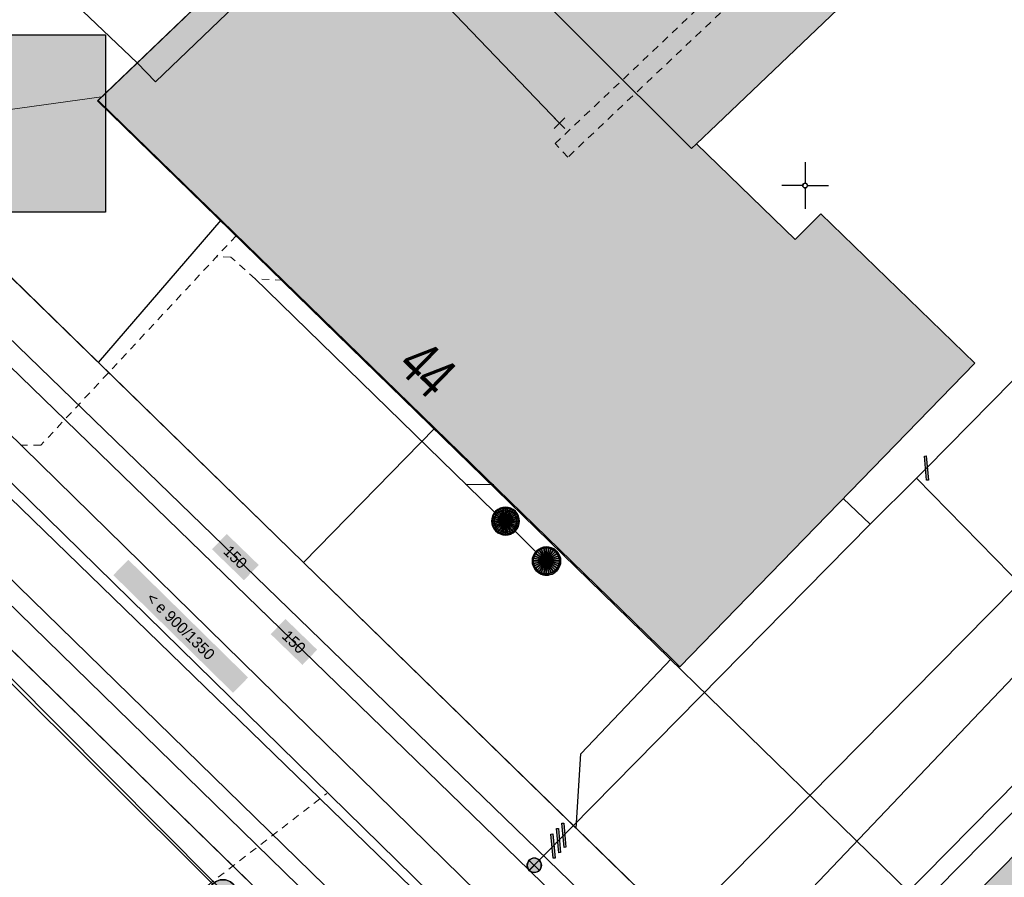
# Model space of a CAD drawing. Header units: metres. Extents: x 2695560 to 2696939, y 1260529 to 1262050.
# Tile 206 of 256: x 2695755 to 2695781, y 1261006 to 1261029. Entities that reach past the tile are written whole.
import ezdxf

# ---------------------------------------------------------------- set-up
doc = ezdxf.new("R2010")
doc.units = ezdxf.units.M
doc.linetypes.add('AUSGEZOGEN', pattern=[0])
doc.linetypes.add('VERDECKT2_S2', pattern=[0.36, 0.2, -0.16])
for name, color, linetype in [('XR$1$AV_Gebäudeflächen (BB)', 7, 'AUSGEZOGEN'), ('XR$1$AV_Haus-Nr.', 7, 'AUSGEZOGEN'), ('XR$1$AV_Koordinatennetzpunkte', 7, 'AUSGEZOGEN'), ('XR$1$AV_Linien (BB)', 7, 'AUSGEZOGEN'), ('XR$1$AW_LK_Schachtdeckel', 24, 'AUSGEZOGEN'), ('XR$1$Liegenschaftsgrenzen', 7, 'AUSGEZOGEN'), ('XR$1$PFAW', 255, 'AUSGEZOGEN'), ('XR$1$PFWA', 255, 'AUSGEZOGEN'), ('XR$1$RP_Abstandslinie', 7, 'AUSGEZOGEN'), ('XR$1$WA_LK_Absperrarmatur', 171, 'AUSGEZOGEN'), ('XR$1$WA_LK_Rohrleitungsteil', 171, 'AUSGEZOGEN')]:
    doc.layers.add(name, color=color, linetype=linetype)
for name, color, linetype, lineweight in [('XR$2$ABW-Linie-R-genau', 4, 'AUSGEZOGEN', 18), ('XR$2$ABW-Linie-R-ungenau', 4, 'VERDECKT2_S2', 18), ('XR$2$ABW-LinieFlaeche-R-genau', 4, 'AUSGEZOGEN', 18), ('XR$2$ABW-Punkt', 6, 'AUSGEZOGEN', 18), ('XR$2$ELE-LinieAnker_Strebe', 1, 'AUSGEZOGEN', 18), ('XR$2$ELE-LinieFlaeche-genau', 1, 'AUSGEZOGEN', 18), ('XR$2$ELE-LinieFlaeche-ungenau', 1, 'VERDECKT2_S2', 18), ('XR$2$GAS-Linie-genau', 12, 'AUSGEZOGEN', 18), ('XR$2$KOM-Linie-U-genau', 91, 'AUSGEZOGEN', 18), ('XR$2$KOM-Punkt-U', 91, 'AUSGEZOGEN', 18), ('XR$2$WAS-Linie-genau', 5, 'AUSGEZOGEN', 18), ('XR$2$WAS-Punkt', 5, 'AUSGEZOGEN', 18), ('XR$2$WEI-Text', 59, 'AUSGEZOGEN', 18)]:
    doc.layers.add(name, color=color, linetype=linetype, lineweight=lineweight)
doc.styles.add('ARIAL', font='arial.ttf')
doc.styles.add('TXT', font='txt')

# ---------------------------------------------------------------- blocks, each defined once
blk = doc.blocks.new('COMPLEXOBJECT_217')
at = {"layer": 'XR$1$AV_Linien (BB)', "color": 7, "linetype": 'AUSGEZOGEN', "transparency": 33554687}
blk.add_line((5756.056, 11020.254), (5751.28, 11024.91), dxfattribs=at)
blk.add_arc((5753.362, 11027.07), 3, 134.2115, 226.0544, dxfattribs=at)
blk = doc.blocks.new('COMPLEXOBJECT_218')
at = {"layer": 'XR$1$AV_Linien (BB)', "color": 7, "linetype": 'AUSGEZOGEN', "transparency": 33554687}
blk.add_lwpolyline([(5745.99, 11020.1), (5770.73, 10995.95), (5775.47, 10991.33)], dxfattribs=at)
blk = doc.blocks.new('COMPLEXOBJECT_1283')
at = {"layer": 'XR$1$Liegenschaftsgrenzen', "color": 7, "linetype": 'AUSGEZOGEN', "transparency": 33554687}
blk.add_line((5745.99, 11020.1), (5770.73, 10995.95), dxfattribs=at)
blk = doc.blocks.new('COMPLEXOBJECT_1308')
at = {"layer": 'XR$1$Liegenschaftsgrenzen', "color": 7, "linetype": 'AUSGEZOGEN', "transparency": 33554687}
blk.add_line((5751.28, 11024.91), (5771.61, 11005.09), dxfattribs=at)
blk = doc.blocks.new('BAV2041')
at = {"color": 7, "transparency": 33554687}
for p, q in [((0, 0.5), (0, 0.05)), ((-0.05, 0), (-0.5, 0)), ((0.05, 0), (0.5, 0)), ((0, -0.05), (0, -0.5))]:
    blk.add_line(p, q, dxfattribs=at)
blk.add_circle((0, 0), 0.05, dxfattribs=at)
for start, end in [(90, 270), (270, 90)]:
    blk.add_arc((0, 0), 0.05, start, end, dxfattribs=at)
blk = doc.blocks.new('BAW2090')
at = {"layer": 'XR$1$PFAW', "lineweight": 25, "transparency": 33554687}
blk.add_hatch(color=7, dxfattribs=at).paths.add_polyline_path([(0.5, 0), (0.49, 0.101), (0.459, 0.197), (0.41, 0.286), (0.344, 0.362), (0.264, 0.424), (0.174, 0.469), (0.076, 0.494), (-0.025, 0.499), (-0.125, 0.484), (-0.22, 0.449), (-0.306, 0.395), (-0.379, 0.326), (-0.437, 0.243), (-0.477, 0.15), (-0.497, 0.051), (-0.497, -0.051), (-0.477, -0.15), (-0.437, -0.243), (-0.379, -0.326), (-0.306, -0.395), (-0.22, -0.449), (-0.125, -0.484), (-0.025, -0.499), (0.076, -0.494), (0.174, -0.469), (0.264, -0.424), (0.344, -0.362), (0.41, -0.286), (0.459, -0.197), (0.49, -0.101)])
at = {"lineweight": 25, "transparency": 33554687}
for p, q in [((-0.177, 0.468), (-0.177, -0.468)), ((0.179, 0.467), (0.177, -0.468))]:
    blk.add_line(p, q, dxfattribs=at)
for start, end in [(90, 180), (0, 90), (180, 270), (270, 0)]:
    blk.add_arc((0, 0), 0.5, start, end, dxfattribs=at)
blk = doc.blocks.new('BAW2088')
at = {"layer": 'XR$1$PFAW', "transparency": 33554687}
blk.add_hatch(color=253, dxfattribs=at).paths.add_polyline_path([(0.51, 0), (0.5, 0.101), (0.47, 0.197), (0.421, 0.286), (0.355, 0.362), (0.275, 0.424), (0.184, 0.469), (0.086, 0.494), (-0.015, 0.499), (-0.115, 0.484), (-0.21, 0.449), (-0.296, 0.395), (-0.369, 0.326), (-0.427, 0.243), (-0.467, 0.15), (-0.487, 0.051), (-0.487, -0.051), (-0.467, -0.15), (-0.427, -0.243), (-0.369, -0.326), (-0.296, -0.395), (-0.21, -0.449), (-0.115, -0.484), (-0.015, -0.499), (0.086, -0.494), (0.184, -0.469), (0.275, -0.424), (0.355, -0.362), (0.421, -0.286), (0.47, -0.197), (0.5, -0.101)])
at = {"transparency": 33554687}
for start, end in [(91.1948, 268.8052), (268.8052, 91.1948)]:
    blk.add_arc((0.01, 0), 0.5, start, end, dxfattribs=at)
at = {"layer": 'XR$1$PFAW', "transparency": 33554687}
blk.add_circle((0.01, 0), 0.5, dxfattribs=at)
blk = doc.blocks.new('BWA2013')
at = {"true_color": 0x000000, "transparency": 33554687}
blk.add_hatch(color=18, dxfattribs=at).paths.add_polyline_path([(-0.291, -0.409), (0.352, 0.357), (0.291, 0.409), (-0.352, -0.357)])
at = {"transparency": 33554687}
blk.add_lwpolyline([(-0.291, -0.409), (-0.352, -0.357), (0.291, 0.409), (0.352, 0.357), (-0.291, -0.409)], close=True, dxfattribs=at)
blk = doc.blocks.new('BWA965')
at = {"layer": 'XR$1$PFWA', "transparency": 33554687}
blk.add_hatch(color=7, dxfattribs=at).paths.add_polyline_path([(0, 0.5), (-0.051, 0.497), (-0.101, 0.49), (-0.15, 0.477), (-0.197, 0.459), (-0.243, 0.437), (-0.286, 0.41), (-0.326, 0.379), (-0.362, 0.344), (-0.395, 0.306), (-0.424, 0.264), (-0.449, 0.22), (-0.469, 0.174), (-0.484, 0.125), (-0.494, 0.076), (-0.499, 0.025), (-0.499, -0.025), (-0.494, -0.076), (-0.484, -0.125), (-0.469, -0.174), (-0.449, -0.22), (-0.424, -0.264), (-0.395, -0.306), (-0.362, -0.344), (-0.326, -0.379), (-0.286, -0.41), (-0.243, -0.437), (-0.197, -0.459), (-0.15, -0.477), (-0.101, -0.49), (-0.051, -0.497), (0, -0.5), (0.051, -0.497), (0.101, -0.49), (0.15, -0.477), (0.197, -0.459), (0.243, -0.437), (0.286, -0.41), (0.326, -0.379), (0.362, -0.344), (0.395, -0.306), (0.424, -0.264), (0.449, -0.22), (0.469, -0.174), (0.484, -0.125), (0.494, -0.076), (0.499, -0.025), (0.499, 0.025), (0.494, 0.076), (0.484, 0.125), (0.469, 0.174), (0.449, 0.22), (0.424, 0.264), (0.395, 0.306), (0.362, 0.344), (0.326, 0.379), (0.286, 0.41), (0.243, 0.437), (0.197, 0.459), (0.15, 0.477), (0.101, 0.49), (0.051, 0.497)])
at = {"transparency": 33554687}
blk.add_line((0, 0.5), (0, -0.5), dxfattribs=at)
for start, end in [(90, 270), (270, 90)]:
    blk.add_arc((0, 0), 0.5, start, end, dxfattribs=at)
blk = doc.blocks.new('KOM-UNBEKANNT-U')
at = {"layer": 'XR$2$KOM-Punkt-U', "linetype": 'AUSGEZOGEN', "lineweight": 20, "transparency": 33554687}
for p, q in [((0, 0, 2500), (-141, 141, 2500)), ((-141, -141, 2500), (0, 0, 2500)), ((0, 0, 2500), (141, 141, 2500)), ((141, -141, 2500), (0, 0, 2500))]:
    blk.add_line(p, q, dxfattribs=at)
blk = doc.blocks.new('WAS-ABSPERRORGAN')
at = {"layer": 'XR$2$WAS-Punkt', "linetype": 'AUSGEZOGEN', "transparency": 33554687}
for p, q in [((0, 200, 2500), (0, -200, 2500)), ((0, 0), (0, 0))]:
    blk.add_line(p, q, dxfattribs=at)
blk.add_circle((0, 0, 502500), 200, dxfattribs=at)
blk = doc.blocks.new('ABW-OELABSCHEIDER')
at = {"layer": 'XR$2$ABW-Punkt', "linetype": 'AUSGEZOGEN', "lineweight": 25, "transparency": 33554687}
for p, q in [((-100, 283, 2500), (-100, -283, 2500)), ((100, 283, 2500), (100, -283, 2500))]:
    blk.add_line(p, q, dxfattribs=at)
for points in [[(-115, 277, 2500), (0, 0, 2500), (-167, 249, 2500)], [(-115, 277), (0, 0), (-167, 249)], [(-115, 277, 2500), (-115, 277), (-167, 249), (-167, 249, 2500)], [(-59, 294, 2500), (0, 0, 2500), (-115, 277, 2500)], [(-59, 294), (0, 0), (-115, 277)], [(-59, 294, 2500), (-59, 294), (-115, 277), (-115, 277, 2500)], [(0, 300, 2500), (0, 0, 2500), (-59, 294, 2500)], [(0, 300), (0, 0), (-59, 294)], [(0, 300, 2500), (0, 300), (-59, 294), (-59, 294, 2500)], [(59, 294, 2500), (0, 0, 2500), (0, 300, 2500)], [(59, 294), (0, 0), (0, 300)], [(59, 294, 2500), (59, 294), (0, 300), (0, 300, 2500)], [(115, 277, 2500), (0, 0, 2500), (59, 294, 2500)], [(115, 277), (0, 0), (59, 294)], [(167, 249, 2500), (0, 0, 2500), (115, 277, 2500)], [(167, 249), (0, 0), (115, 277)], [(115, 277, 2500), (115, 277), (59, 294), (59, 294, 2500)], [(167, 249, 2500), (167, 249), (115, 277), (115, 277, 2500)], [(-294, 59, 2500), (0, 0, 2500), (-300, 0, 2500)], [(-294, 59), (0, 0), (-300, 0)], [(-294, 59, 2500), (-294, 59), (-300, 0), (-300, 0, 2500)], [(-277, 115, 2500), (0, 0, 2500), (-294, 59, 2500)], [(-277, 115), (0, 0), (-294, 59)], [(-277, 115, 2500), (-277, 115), (-294, 59), (-294, 59, 2500)], [(-249, 167, 2500), (0, 0, 2500), (-277, 115, 2500)], [(-249, 167), (0, 0), (-277, 115)], [(-249, 167, 2500), (-249, 167), (-277, 115), (-277, 115, 2500)], [(-212, 212, 2500), (0, 0, 2500), (-249, 167, 2500)], [(-212, 212), (0, 0), (-249, 167)], [(-212, 212, 2500), (-212, 212), (-249, 167), (-249, 167, 2500)], [(-167, 249, 2500), (0, 0, 2500), (-212, 212, 2500)], [(-167, 249), (0, 0), (-212, 212)], [(-167, 249, 2500), (-167, 249), (-212, 212), (-212, 212, 2500)], [(212, 212, 2500), (0, 0, 2500), (167, 249, 2500)], [(212, 212), (0, 0), (167, 249)], [(249, 167, 2500), (0, 0, 2500), (212, 212, 2500)], [(249, 167), (0, 0), (212, 212)], [(277, 115, 2500), (0, 0, 2500), (249, 167, 2500)], [(277, 115), (0, 0), (249, 167)], [(294, 59, 2500), (0, 0, 2500), (277, 115, 2500)], [(294, 59), (0, 0), (277, 115)], [(300, 0, 2500), (0, 0, 2500), (294, 59, 2500)], [(300, 0), (0, 0), (294, 59)], [(212, 212, 2500), (212, 212), (167, 249), (167, 249, 2500)], [(249, 167, 2500), (249, 167), (212, 212), (212, 212, 2500)], [(277, 115, 2500), (277, 115), (249, 167), (249, 167, 2500)], [(294, 59, 2500), (294, 59), (277, 115), (277, 115, 2500)], [(300, 0, 2500), (300, 0), (294, 59), (294, 59, 2500)], [(-300, 0, 2500), (0, 0, 2500), (-294, -59, 2500)], [(-300, 0), (0, 0), (-294, -59)], [(-300, 0, 2500), (-300, 0), (-294, -59), (-294, -59, 2500)], [(-294, -59, 2500), (0, 0, 2500), (-277, -115, 2500)], [(-294, -59), (0, 0), (-277, -115)], [(-294, -59, 2500), (-294, -59), (-277, -115), (-277, -115, 2500)], [(-277, -115, 2500), (0, 0, 2500), (-249, -167, 2500)], [(-277, -115), (0, 0), (-249, -167)], [(-277, -115, 2500), (-277, -115), (-249, -167), (-249, -167, 2500)], [(-249, -167, 2500), (0, 0, 2500), (-212, -212, 2500)], [(-249, -167), (0, 0), (-212, -212)], [(-249, -167, 2500), (-249, -167), (-212, -212), (-212, -212, 2500)], [(-212, -212, 2500), (0, 0, 2500), (-167, -249, 2500)], [(-212, -212), (0, 0), (-167, -249)], [(-212, -212, 2500), (-212, -212), (-167, -249), (-167, -249, 2500)], [(-167, -249, 2500), (0, 0, 2500), (-115, -277, 2500)], [(-167, -249), (0, 0), (-115, -277)], [(-167, -249, 2500), (-167, -249), (-115, -277), (-115, -277, 2500)], [(-115, -277, 2500), (0, 0, 2500), (-59, -294, 2500)], [(-115, -277), (0, 0), (-59, -294)], [(-59, -294, 2500), (0, 0, 2500), (0, -300, 2500)], [(-59, -294), (0, 0), (0, -300)], [(0, -300, 2500), (0, 0, 2500), (59, -294, 2500)], [(59, -294, 2500), (0, 0, 2500), (115, -277, 2500)], [(115, -277, 2500), (0, 0, 2500), (167, -249, 2500)], [(167, -249, 2500), (0, 0, 2500), (212, -212, 2500)], [(212, -212, 2500), (0, 0, 2500), (249, -167, 2500)], [(249, -167, 2500), (0, 0, 2500), (277, -115, 2500)], [(277, -115, 2500), (0, 0, 2500), (294, -59, 2500)], [(294, -59, 2500), (0, 0, 2500), (300, 0, 2500)], [(0, -300), (0, 0), (59, -294)], [(59, -294), (0, 0), (115, -277)], [(115, -277), (0, 0), (167, -249)], [(167, -249), (0, 0), (212, -212)], [(212, -212), (0, 0), (249, -167)], [(249, -167), (0, 0), (277, -115)], [(277, -115), (0, 0), (294, -59)], [(294, -59), (0, 0), (300, 0)], [(115, -277, 2500), (115, -277), (167, -249), (167, -249, 2500)], [(167, -249, 2500), (167, -249), (212, -212), (212, -212, 2500)], [(212, -212, 2500), (212, -212), (249, -167), (249, -167, 2500)], [(249, -167, 2500), (249, -167), (277, -115), (277, -115, 2500)], [(277, -115, 2500), (277, -115), (294, -59), (294, -59, 2500)], [(294, -59, 2500), (294, -59), (300, 0), (300, 0, 2500)], [(-115, -277, 2500), (-115, -277), (-59, -294), (-59, -294, 2500)], [(-59, -294, 2500), (-59, -294), (0, -300), (0, -300, 2500)], [(0, -300, 2500), (0, -300), (59, -294), (59, -294, 2500)], [(59, -294, 2500), (59, -294), (115, -277), (115, -277, 2500)]]:
    blk.add_3dface(points, dxfattribs=at)
blk = doc.blocks.new('ABW-SCHLAMMSAMMLER_RUND')
at = {"layer": 'XR$2$ABW-Punkt', "linetype": 'AUSGEZOGEN', "lineweight": 13, "transparency": 33554687}
for p, q in [((-70, 75, 2500), (70, 75, 2500)), ((-70, -75, 2500), (70, -75, 2500))]:
    blk.add_line(p, q, dxfattribs=at)
blk.add_polyline3d([(90, 0, 2500), (0, 0, 2500), (-90, 0, 2500)], dxfattribs=at)
at = {"layer": 'XR$2$ABW-Punkt', "linetype": 'AUSGEZOGEN', "lineweight": 25, "transparency": 33554687}
for points in [[(-147, 29, 2500), (0, 0, 2500), (-150, 0, 2500)], [(-147, 29), (0, 0), (-150, 0)], [(-147, 29, 2500), (-147, 29), (-150, 0), (-150, 0, 2500)], [(-150, 0, 2500), (0, 0, 2500), (-147, -29, 2500)], [(-150, 0), (0, 0), (-147, -29)], [(-139, 57, 2500), (0, 0, 2500), (-147, 29, 2500)], [(-139, 57), (0, 0), (-147, 29)], [(-139, 57, 2500), (-139, 57), (-147, 29), (-147, 29, 2500)], [(-147, -29, 2500), (0, 0, 2500), (-139, -57, 2500)], [(-147, -29), (0, 0), (-139, -57)], [(-125, 83, 2500), (0, 0, 2500), (-139, 57, 2500)], [(-125, 83), (0, 0), (-139, 57)], [(-125, 83, 2500), (-125, 83), (-139, 57), (-139, 57, 2500)], [(-139, -57, 2500), (0, 0, 2500), (-125, -83, 2500)], [(-139, -57), (0, 0), (-125, -83)], [(-106, 106, 2500), (0, 0, 2500), (-125, 83, 2500)], [(-106, 106), (0, 0), (-125, 83)], [(-106, 106, 2500), (-106, 106), (-125, 83), (-125, 83, 2500)], [(-125, -83, 2500), (0, 0, 2500), (-106, -106, 2500)], [(-125, -83), (0, 0), (-106, -106)], [(-83, 125, 2500), (0, 0, 2500), (-106, 106, 2500)], [(-83, 125), (0, 0), (-106, 106)], [(-83, 125, 2500), (-83, 125), (-106, 106), (-106, 106, 2500)], [(-106, -106, 2500), (0, 0, 2500), (-83, -125, 2500)], [(-106, -106), (0, 0), (-83, -125)], [(-57, 139, 2500), (0, 0, 2500), (-83, 125, 2500)], [(-57, 139), (0, 0), (-83, 125)], [(-57, 139, 2500), (-57, 139), (-83, 125), (-83, 125, 2500)], [(-83, -125, 2500), (0, 0, 2500), (-57, -139, 2500)], [(-83, -125), (0, 0), (-57, -139)], [(-29, 147, 2500), (0, 0, 2500), (-57, 139, 2500)], [(-29, 147), (0, 0), (-57, 139)], [(-29, 147, 2500), (-29, 147), (-57, 139), (-57, 139, 2500)], [(-57, -139, 2500), (0, 0, 2500), (-29, -147, 2500)], [(-57, -139), (0, 0), (-29, -147)], [(0, 150, 2500), (0, 0, 2500), (-29, 147, 2500)], [(0, 150), (0, 0), (-29, 147)], [(0, 150, 2500), (0, 150), (-29, 147), (-29, 147, 2500)], [(-29, -147, 2500), (0, 0, 2500), (0, -150, 2500)], [(-29, -147), (0, 0), (0, -150)], [(29, 147, 2500), (0, 0, 2500), (0, 150, 2500)], [(29, 147), (0, 0), (0, 150)], [(29, 147, 2500), (29, 147), (0, 150), (0, 150, 2500)], [(57, 139, 2500), (0, 0, 2500), (29, 147, 2500)], [(57, 139), (0, 0), (29, 147)], [(83, 125, 2500), (0, 0, 2500), (57, 139, 2500)], [(83, 125), (0, 0), (57, 139)], [(106, 106, 2500), (0, 0, 2500), (83, 125, 2500)], [(106, 106), (0, 0), (83, 125)], [(125, 83, 2500), (0, 0, 2500), (106, 106, 2500)], [(125, 83), (0, 0), (106, 106)], [(139, 57, 2500), (0, 0, 2500), (125, 83, 2500)], [(139, 57), (0, 0), (125, 83)], [(147, 29, 2500), (0, 0, 2500), (139, 57, 2500)], [(147, 29), (0, 0), (139, 57)], [(150, 0, 2500), (0, 0, 2500), (147, 29, 2500)], [(150, 0), (0, 0), (147, 29)], [(0, -150, 2500), (0, 0, 2500), (29, -147, 2500)], [(29, -147, 2500), (0, 0, 2500), (57, -139, 2500)], [(57, -139, 2500), (0, 0, 2500), (83, -125, 2500)], [(83, -125, 2500), (0, 0, 2500), (106, -106, 2500)], [(106, -106, 2500), (0, 0, 2500), (125, -83, 2500)], [(125, -83, 2500), (0, 0, 2500), (139, -57, 2500)], [(139, -57, 2500), (0, 0, 2500), (147, -29, 2500)], [(147, -29, 2500), (0, 0, 2500), (150, 0, 2500)], [(0, -150), (0, 0), (29, -147)], [(29, -147), (0, 0), (57, -139)], [(57, -139), (0, 0), (83, -125)], [(83, -125), (0, 0), (106, -106)], [(106, -106), (0, 0), (125, -83)], [(125, -83), (0, 0), (139, -57)], [(139, -57), (0, 0), (147, -29)], [(147, -29), (0, 0), (150, 0)], [(57, 139, 2500), (57, 139), (29, 147), (29, 147, 2500)], [(83, 125, 2500), (83, 125), (57, 139), (57, 139, 2500)], [(106, 106, 2500), (106, 106), (83, 125), (83, 125, 2500)], [(125, 83, 2500), (125, 83), (106, 106), (106, 106, 2500)], [(139, 57, 2500), (139, 57), (125, 83), (125, 83, 2500)], [(147, 29, 2500), (147, 29), (139, 57), (139, 57, 2500)], [(150, 0, 2500), (150, 0), (147, 29), (147, 29, 2500)], [(-150, 0, 2500), (-150, 0), (-147, -29), (-147, -29, 2500)], [(-147, -29, 2500), (-147, -29), (-139, -57), (-139, -57, 2500)], [(-139, -57, 2500), (-139, -57), (-125, -83), (-125, -83, 2500)], [(-125, -83, 2500), (-125, -83), (-106, -106), (-106, -106, 2500)], [(-106, -106, 2500), (-106, -106), (-83, -125), (-83, -125, 2500)], [(-83, -125, 2500), (-83, -125), (-57, -139), (-57, -139, 2500)], [(-57, -139, 2500), (-57, -139), (-29, -147), (-29, -147, 2500)], [(-29, -147, 2500), (-29, -147), (0, -150), (0, -150, 2500)], [(0, -150, 2500), (0, -150), (29, -147), (29, -147, 2500)], [(29, -147, 2500), (29, -147), (57, -139), (57, -139, 2500)], [(57, -139, 2500), (57, -139), (83, -125), (83, -125, 2500)], [(83, -125, 2500), (83, -125), (106, -106), (106, -106, 2500)], [(106, -106, 2500), (106, -106), (125, -83), (125, -83, 2500)], [(125, -83, 2500), (125, -83), (139, -57), (139, -57, 2500)], [(139, -57, 2500), (139, -57), (147, -29), (147, -29, 2500)], [(147, -29, 2500), (147, -29), (150, 0), (150, 0, 2500)]]:
    blk.add_3dface(points, dxfattribs=at)
blk = doc.blocks.new('ABW-DECKEL')
at = {"layer": 'XR$2$ABW-Punkt', "linetype": 'AUSGEZOGEN', "lineweight": 25, "transparency": 33554687}
for points in [[(-194, 291, 2500), (0, 0, 2500), (-247, 247, 2500)], [(-194, 291), (0, 0), (-247, 247)], [(-194, 291, 2500), (-194, 291), (-247, 247), (-247, 247, 2500)], [(-134, 323, 2500), (0, 0, 2500), (-194, 291, 2500)], [(-134, 323), (0, 0), (-194, 291)], [(-134, 323, 2500), (-134, 323), (-194, 291), (-194, 291, 2500)], [(-68, 343, 2500), (0, 0, 2500), (-134, 323, 2500)], [(-68, 343), (0, 0), (-134, 323)], [(-68, 343, 2500), (-68, 343), (-134, 323), (-134, 323, 2500)], [(0, 350, 2500), (0, 0, 2500), (-68, 343, 2500)], [(0, 350), (0, 0), (-68, 343)], [(0, 350, 2500), (0, 350), (-68, 343), (-68, 343, 2500)], [(68, 343, 2500), (0, 0, 2500), (0, 350, 2500)], [(68, 343), (0, 0), (0, 350)], [(68, 343, 2500), (68, 343), (0, 350), (0, 350, 2500)], [(134, 323, 2500), (0, 0, 2500), (68, 343, 2500)], [(134, 323), (0, 0), (68, 343)], [(194, 291, 2500), (0, 0, 2500), (134, 323, 2500)], [(194, 291), (0, 0), (134, 323)], [(247, 247, 2500), (0, 0, 2500), (194, 291, 2500)], [(247, 247), (0, 0), (194, 291)], [(134, 323, 2500), (134, 323), (68, 343), (68, 343, 2500)], [(194, 291, 2500), (194, 291), (134, 323), (134, 323, 2500)], [(247, 247, 2500), (247, 247), (194, 291), (194, 291, 2500)], [(-343, 68, 2500), (0, 0, 2500), (-350, 0, 2500)], [(-343, 68), (0, 0), (-350, 0)], [(-343, 68, 2500), (-343, 68), (-350, 0), (-350, 0, 2500)], [(-350, 0, 2500), (0, 0, 2500), (-343, -68, 2500)], [(-350, 0), (0, 0), (-343, -68)], [(-323, 134, 2500), (0, 0, 2500), (-343, 68, 2500)], [(-323, 134), (0, 0), (-343, 68)], [(-323, 134, 2500), (-323, 134), (-343, 68), (-343, 68, 2500)], [(-343, -68, 2500), (0, 0, 2500), (-323, -134, 2500)], [(-343, -68), (0, 0), (-323, -134)], [(-291, 194, 2500), (0, 0, 2500), (-323, 134, 2500)], [(-291, 194), (0, 0), (-323, 134)], [(-291, 194, 2500), (-291, 194), (-323, 134), (-323, 134, 2500)], [(-323, -134, 2500), (0, 0, 2500), (-291, -194, 2500)], [(-323, -134), (0, 0), (-291, -194)], [(-247, 247, 2500), (0, 0, 2500), (-291, 194, 2500)], [(-247, 247), (0, 0), (-291, 194)], [(-247, 247, 2500), (-247, 247), (-291, 194), (-291, 194, 2500)], [(-291, -194, 2500), (0, 0, 2500), (-247, -247, 2500)], [(-291, -194), (0, 0), (-247, -247)], [(-247, -247, 2500), (0, 0, 2500), (-194, -291, 2500)], [(-247, -247), (0, 0), (-194, -291)], [(-194, -291, 2500), (0, 0, 2500), (-134, -323, 2500)], [(-194, -291), (0, 0), (-134, -323)], [(-134, -323, 2500), (0, 0, 2500), (-68, -343, 2500)], [(-134, -323), (0, 0), (-68, -343)], [(-68, -343, 2500), (0, 0, 2500), (0, -350, 2500)], [(-68, -343), (0, 0), (0, -350)], [(291, 194, 2500), (0, 0, 2500), (247, 247, 2500)], [(291, 194), (0, 0), (247, 247)], [(323, 134, 2500), (0, 0, 2500), (291, 194, 2500)], [(323, 134), (0, 0), (291, 194)], [(343, 68, 2500), (0, 0, 2500), (323, 134, 2500)], [(343, 68), (0, 0), (323, 134)], [(350, 0, 2500), (0, 0, 2500), (343, 68, 2500)], [(350, 0), (0, 0), (343, 68)], [(0, -350, 2500), (0, 0, 2500), (68, -343, 2500)], [(68, -343, 2500), (0, 0, 2500), (134, -323, 2500)], [(134, -323, 2500), (0, 0, 2500), (194, -291, 2500)], [(194, -291, 2500), (0, 0, 2500), (247, -247, 2500)], [(247, -247, 2500), (0, 0, 2500), (291, -194, 2500)], [(291, -194, 2500), (0, 0, 2500), (323, -134, 2500)], [(323, -134, 2500), (0, 0, 2500), (343, -68, 2500)], [(343, -68, 2500), (0, 0, 2500), (350, 0, 2500)], [(0, -350), (0, 0), (68, -343)], [(68, -343), (0, 0), (134, -323)], [(134, -323), (0, 0), (194, -291)], [(194, -291), (0, 0), (247, -247)], [(247, -247), (0, 0), (291, -194)], [(291, -194), (0, 0), (323, -134)], [(323, -134), (0, 0), (343, -68)], [(343, -68), (0, 0), (350, 0)], [(291, 194, 2500), (291, 194), (247, 247), (247, 247, 2500)], [(323, 134, 2500), (323, 134), (291, 194), (291, 194, 2500)], [(343, 68, 2500), (343, 68), (323, 134), (323, 134, 2500)], [(350, 0, 2500), (350, 0), (343, 68), (343, 68, 2500)], [(-350, 0, 2500), (-350, 0), (-343, -68), (-343, -68, 2500)], [(-343, -68, 2500), (-343, -68), (-323, -134), (-323, -134, 2500)], [(-323, -134, 2500), (-323, -134), (-291, -194), (-291, -194, 2500)], [(-291, -194, 2500), (-291, -194), (-247, -247), (-247, -247, 2500)], [(-247, -247, 2500), (-247, -247), (-194, -291), (-194, -291, 2500)], [(194, -291, 2500), (194, -291), (247, -247), (247, -247, 2500)], [(247, -247, 2500), (247, -247), (291, -194), (291, -194, 2500)], [(291, -194, 2500), (291, -194), (323, -134), (323, -134, 2500)], [(323, -134, 2500), (323, -134), (343, -68), (343, -68, 2500)], [(343, -68, 2500), (343, -68), (350, 0), (350, 0, 2500)], [(-194, -291, 2500), (-194, -291), (-134, -323), (-134, -323, 2500)], [(-134, -323, 2500), (-134, -323), (-68, -343), (-68, -343, 2500)], [(-68, -343, 2500), (-68, -343), (0, -350), (0, -350, 2500)], [(0, -350, 2500), (0, -350), (68, -343), (68, -343, 2500)], [(68, -343, 2500), (68, -343), (134, -323), (134, -323, 2500)], [(134, -323, 2500), (134, -323), (194, -291), (194, -291, 2500)]]:
    blk.add_3dface(points, dxfattribs=at)

msp = doc.modelspace()

# ---------------------------------------------------------------- hatches: boundary and pattern name
at = {"transparency": 33554687}
for points in [[(2695753.364, 1261028.849), (2695753.364, 1261024.101), (2695757.213, 1261024.101), (2695757.213, 1261028.849)], [(2695760.464, 1261015.47), (2695760.067, 1261015.06), (2695760.924, 1261014.23), (2695761.321, 1261014.64)], [(2695757.825, 1261014.779), (2695757.422, 1261014.368), (2695760.633, 1261011.211), (2695761.036, 1261011.622)], [(2695762.037, 1261013.192), (2695761.643, 1261012.785), (2695762.493, 1261011.96), (2695762.887, 1261012.367)]]:
    msp.add_hatch(color=7, dxfattribs=at).paths.add_polyline_path(points)
at = {"layer": 'XR$1$AV_Gebäudeflächen (BB)', "true_color": 0xd2d2d2, "transparency": 33554687}
for points in [[(2695764.469, 1261034.239), (2695772.92, 1261025.803), (2695773.057, 1261025.934), (2695773.6, 1261026.452), (2695789.232, 1261041.354), (2695780.952, 1261050.012), (2695768.876, 1261038.456)], [(2695766.045, 1261018.303), (2695772.385, 1261012.128), (2695772.607, 1261011.912), (2695780.518, 1261020.048), (2695776.391, 1261024.054), (2695775.707, 1261023.366), (2695773.057, 1261025.934), (2695772.92, 1261025.803), (2695764.469, 1261034.239), (2695757.02, 1261027.094), (2695760.315, 1261023.884)], [(2695779.962, 1261004.839), (2695786.255, 1260998.612), (2695786.44, 1260998.429), (2695805.308, 1261017.499), (2695796.722, 1261025.944), (2695787.973, 1261017.032), (2695789.873, 1261015.269), (2695779.77, 1261005.029)]]:
    msp.add_hatch(color=254, dxfattribs=at).paths.add_polyline_path(points)

# ---------------------------------------------------------------- linework, layer by layer
at = {"color": 24, "lineweight": -3, "transparency": 33554687}
msp.add_lwpolyline([(2695753.364, 1261028.849), (2695757.213, 1261028.849), (2695757.213, 1261024.101), (2695753.364, 1261024.101), (2695753.364, 1261028.849)], close=True, dxfattribs=at)
at = {"layer": 'XR$1$AV_Linien (BB)', "color": 7, "linetype": 'AUSGEZOGEN', "transparency": 33554687}
for p, q in [((2695757.026, 1261020.064), (2695760.315, 1261023.884)), ((2695766.045, 1261018.303), (2695760.315, 1261023.884)), ((2695762.525, 1261014.703), (2695757.026, 1261020.064)), ((2695762.525, 1261014.703), (2695766.045, 1261018.303)), ((2695772.385, 1261012.128), (2695766.045, 1261018.303)), ((2695769.828, 1261007.582), (2695762.525, 1261014.703))]:
    msp.add_line(p, q, dxfattribs=at)
for points in [[(2695768.876, 1261038.456), (2695780.952, 1261050.012), (2695789.232, 1261041.354), (2695773.6, 1261026.452), (2695773.057, 1261025.934)], [(2695760.315, 1261023.884), (2695757.02, 1261027.094), (2695764.469, 1261034.239)], [(2695764.469, 1261034.239), (2695772.92, 1261025.803), (2695773.057, 1261025.934)], [(2695773.057, 1261025.934), (2695775.707, 1261023.366), (2695776.391, 1261024.054), (2695780.518, 1261020.048), (2695772.607, 1261011.912), (2695772.385, 1261012.128)], [(2695779.962, 1261004.839), (2695779.77, 1261005.029), (2695789.873, 1261015.269), (2695787.973, 1261017.032), (2695796.722, 1261025.944), (2695805.308, 1261017.499), (2695786.44, 1260998.429), (2695786.255, 1260998.612)], [(2695769.828, 1261007.582), (2695769.958, 1261009.578), (2695772.385, 1261012.128)], [(2695775.463, 1261002.089), (2695772.58, 1261004.9), (2695769.828, 1261007.582)]]:
    msp.add_lwpolyline(points, dxfattribs=at)
at = {"layer": 'XR$1$Liegenschaftsgrenzen', "color": 7, "linetype": 'AUSGEZOGEN', "transparency": 33554687}
msp.add_lwpolyline([(2695772.58, 1261004.9), (2695784.4, 1261016.87), (2695784.38, 1261020.55), (2695796.94, 1261033.25)], dxfattribs=at)
at = {"layer": 'XR$1$RP_Abstandslinie', "color": 7, "linetype": 'AUSGEZOGEN', "transparency": 33554687}
for points in [[(2695804.21, 1261072.25), (2695799.26, 1261067.52), (2695757, 1261027.08)], [(2695757, 1261027.08), (2695794.42, 1260990.6), (2695832.73, 1260953.25)]]:
    msp.add_lwpolyline(points, dxfattribs=at)
at = {"layer": 'XR$2$ABW-Linie-R-genau', "linetype": 'AUSGEZOGEN', "transparency": 33554687}
for p, q in [((2695767.638, 1261016.051), (2695761.195, 1261022.335)), ((2695760.086, 1261006.095), (2695748.652, 1261017.462)), ((2695767.621, 1261016.801), (2695766.863, 1261016.801)), ((2695768.768, 1261014.974), (2695768.19, 1261015.552))]:
    msp.add_line(p, q, dxfattribs=at)
at = {"layer": 'XR$2$ABW-Linie-R-ungenau', "linetype": 'VERDECKT2_S2', "transparency": 33554687}
msp.add_line((2695759.098, 1261005.387), (2695763.147, 1261008.514), dxfattribs=at)
for points in [[(2695760.717, 1261023.468), (2695755.482, 1261017.851), (2695754.934, 1261017.851)], [(2695761.965, 1261022.276), (2695761.224, 1261022.309), (2695760.572, 1261022.894), (2695760.194, 1261022.899)]]:
    msp.add_lwpolyline(points, dxfattribs=at)
at = {"layer": 'XR$2$ABW-LinieFlaeche-R-genau', "linetype": 'AUSGEZOGEN', "transparency": 33554687}
msp.add_lwpolyline([(2695790.929, 1260981.331), (2695746.696, 1261024.673), (2695747.326, 1261025.315), (2695791.559, 1260981.973), (2695790.929, 1260981.331)], close=True, dxfattribs=at)
at = {"layer": 'XR$2$ELE-LinieAnker_Strebe', "transparency": 33554687}
msp.add_line((2695734.435, 1261024.052), (2695757.102, 1261027.191), dxfattribs=at)
at = {"layer": 'XR$2$ELE-LinieFlaeche-genau', "linetype": 'AUSGEZOGEN', "transparency": 33554687}
for points in [[(2695770.971, 1260998.005), (2695787.365, 1261014.635), (2695787.479, 1261014.702), (2695787.618, 1261014.726), (2695787.757, 1261014.702), (2695787.869, 1261014.636), (2695788.571, 1261013.953), (2695788.223, 1261013.595), (2695787.563, 1261014.236), (2695787.583, 1261014.224), (2695787.618, 1261014.218), (2695787.653, 1261014.224), (2695787.675, 1261014.237), (2695771.327, 1260997.653), (2695770.971, 1260998.005)], [(2695770.974, 1260997.65), (2695754.142, 1261014.084), (2695754.492, 1261014.442), (2695771.324, 1260998.008), (2695770.974, 1260997.65)]]:
    msp.add_lwpolyline(points, close=True, dxfattribs=at)
at = {"layer": 'XR$2$ELE-LinieFlaeche-ungenau', "linetype": 'VERDECKT2_S2', "transparency": 33554687}
msp.add_lwpolyline([(2695769.266, 1261025.936), (2695779.007, 1261035.153), (2695777.587, 1261036.618), (2695777.947, 1261036.966), (2695779.719, 1261035.137), (2695779.716, 1261035.135), (2695769.61, 1261025.572), (2695769.266, 1261025.936)], close=True, dxfattribs=at)
at = {"layer": 'XR$2$GAS-Linie-genau', "linetype": 'AUSGEZOGEN', "transparency": 33554687}
for points in [[(2695748.184, 1261026.419), (2695748.771, 1261026.401), (2695773.135, 1261002.797)], [(2695773.997, 1261003.703), (2695781.91, 1261012.02), (2695785.963, 1261012.279), (2695786.48, 1261011.831)]]:
    msp.add_lwpolyline(points, dxfattribs=at)
at = {"layer": 'XR$2$KOM-Linie-U-genau', "linetype": 'AUSGEZOGEN', "transparency": 33554687}
for p, q in [((2695753.438, 1261032.518), (2695758.066, 1261028.098)), ((2695758.551, 1261027.593), (2695763.639, 1261032.473)), ((2695763.639, 1261032.473), (2695769.384, 1261026.483)), ((2695758.066, 1261028.098), (2695758.551, 1261027.593)), ((2695745.464, 1261025.348), (2695768.54, 1261002.97))]:
    msp.add_line(p, q, dxfattribs=at)
for points in [[(2695743.213, 1261023.067), (2695743.606, 1261022.754), (2695755.947, 1261010.333)], [(2695755.947, 1261010.333), (2695769.748, 1260996.442), (2695770.499, 1260995.744)]]:
    msp.add_lwpolyline(points, dxfattribs=at)
at = {"layer": 'XR$2$WAS-Linie-genau', "linetype": 'AUSGEZOGEN', "transparency": 33554687}
for p, q in [((2695749.838, 1261024.634), (2695768.576, 1261006.454)), ((2695778.96, 1261016.97), (2695779.223, 1261017.237)), ((2695777.71, 1261015.73), (2695778.96, 1261016.97)), ((2695778.96, 1261016.97), (2695785.218, 1261010.551)), ((2695776.99, 1261016.42), (2695777.71, 1261015.73)), ((2695769.707, 1261007.603), (2695777.71, 1261015.73)), ((2695769.502, 1261007.394), (2695769.707, 1261007.603)), ((2695769.359, 1261007.249), (2695769.502, 1261007.394)), ((2695768.708, 1261006.588), (2695769.213, 1261007.101)), ((2695769.213, 1261007.101), (2695769.359, 1261007.249)), ((2695768.576, 1261006.454), (2695768.708, 1261006.588)), ((2695768.576, 1261006.454), (2695773.894, 1261001.262))]:
    msp.add_line(p, q, dxfattribs=at)
msp.add_lwpolyline([(2695779.223, 1261017.237), (2695789.03, 1261027.19), (2695782.32, 1261034.764)], dxfattribs=at)

# ---------------------------------------------------------------- block references
at = {"layer": 'XR$1$AV_Koordinatennetzpunkte', "color": 7, "linetype": 'AUSGEZOGEN', "lineweight": -3, "transparency": 33554687, "xscale": 1.25, "yscale": 1.25}
msp.add_blockref('BAV2041', (2695775.97, 1261024.81), dxfattribs=at)
at = {"layer": 'XR$1$AV_Linien (BB)', "color": 7, "linetype": 'AUSGEZOGEN', "lineweight": -3, "transparency": 33554687}
for name in ['COMPLEXOBJECT_217', 'COMPLEXOBJECT_218']:
    msp.add_blockref(name, (2690000.97, 1249999.81), dxfattribs=at)
at = {"layer": 'XR$1$AW_LK_Schachtdeckel', "color": 24, "linetype": 'AUSGEZOGEN', "lineweight": -3, "transparency": 33554687}
for name, p, xscale, yscale, rotation in [('BAW2090', (2695767.936, 1261015.816), 0.7499999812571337, 0.7499999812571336, 314.837955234), ('BAW2088', (2695769.031, 1261014.75), 0.7578193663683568, 0.7578193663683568, 315.948337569), ('BAW2088', (2695760.356, 1261005.828), 0.7578193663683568, 0.7578193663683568, 314.3947199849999)]:
    msp.add_blockref(name, p, dxfattribs=dict(at, xscale=xscale, yscale=yscale, rotation=rotation))
at = {"layer": 'XR$1$Liegenschaftsgrenzen', "color": 7, "linetype": 'AUSGEZOGEN', "lineweight": -3, "transparency": 33554687}
for name in ['COMPLEXOBJECT_1308', 'COMPLEXOBJECT_1283']:
    msp.add_blockref(name, (2690000.97, 1249999.81), dxfattribs=at)
at = {"layer": 'XR$1$WA_LK_Absperrarmatur', "color": 171, "linetype": 'AUSGEZOGEN', "lineweight": -3, "transparency": 33554687, "xscale": 0.3749999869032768, "yscale": 0.3749999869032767, "rotation": 45.44194999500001}
msp.add_blockref('BWA965', (2695768.708, 1261006.588), dxfattribs=at)
at = {"layer": 'XR$1$WA_LK_Rohrleitungsteil', "color": 171, "linetype": 'AUSGEZOGEN', "lineweight": -3, "transparency": 33554687}
for p, xscale, yscale, rotation in [((2695779.223, 1261017.237), 0.6499999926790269, 0.6499999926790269, 45.42355134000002), ((2695769.359, 1261007.249), 0.649999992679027, 0.649999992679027, 45.44194999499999), ((2695769.502, 1261007.394), 0.649999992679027, 0.649999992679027, 45.44194999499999), ((2695769.213, 1261007.101), 0.6499999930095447, 0.6499999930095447, 45.44195000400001)]:
    msp.add_blockref('BWA2013', p, dxfattribs=dict(at, xscale=xscale, yscale=yscale, rotation=rotation))
at = {"layer": 'XR$2$ABW-Punkt', "color": 6, "linetype": 'AUSGEZOGEN', "lineweight": 18, "transparency": 33554687, "xscale": 0.001, "yscale": 0.001, "zscale": 0.001, "rotation": 360}
for name, p in [('ABW-DECKEL', (2695767.936, 1261015.816)), ('ABW-OELABSCHEIDER', (2695767.936, 1261015.816)), ('ABW-DECKEL', (2695769.031, 1261014.75)), ('ABW-SCHLAMMSAMMLER_RUND', (2695769.031, 1261014.75))]:
    msp.add_blockref(name, p, dxfattribs=at)
at = {"layer": 'XR$2$KOM-Punkt-U', "color": 91, "linetype": 'AUSGEZOGEN', "lineweight": 18, "transparency": 33554687, "xscale": 0.001, "yscale": 0.001, "zscale": 0.001}
msp.add_blockref('KOM-UNBEKANNT-U', (2695769.384, 1261026.483), dxfattribs=at)
at = {"layer": 'XR$2$WAS-Punkt', "color": 5, "linetype": 'AUSGEZOGEN', "lineweight": 18, "transparency": 33554687, "xscale": 0.001, "yscale": 0.001, "zscale": 0.001, "rotation": 315.5000000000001}
msp.add_blockref('WAS-ABSPERRORGAN', (2695768.708, 1261006.588), dxfattribs=at)

# ---------------------------------------------------------------- texts
at = {"layer": 'XR$1$AV_Haus-Nr.', "color": 7, "transparency": 33554687, "insert": (2695765.437, 1261019.485), "char_height": 1.1621, "width": 1.68109, "attachment_point": 8, "rotation": 315.7542, "style": 'ARIAL'}
msp.add_mtext('\\W0.70;44', dxfattribs=at)
at = {"layer": 'XR$2$WEI-Text', "transparency": 33554687, "char_height": 0.3, "attachment_point": 5, "style": 'TXT'}
for s, insert, width, rotation in [('\\W1.00;150', (2695760.694, 1261014.85), 0.9119, 316), ('\\W1.00;<\\~e\\~900/1350', (2695759.229, 1261012.995), 3.48333, 315.5), ('\\W1.00;150', (2695762.265, 1261012.576), 0.9119, 315.9)]:
    msp.add_mtext(s, dxfattribs=dict(at, insert=insert, width=width, rotation=rotation))

doc.saveas('drawing.dxf')
